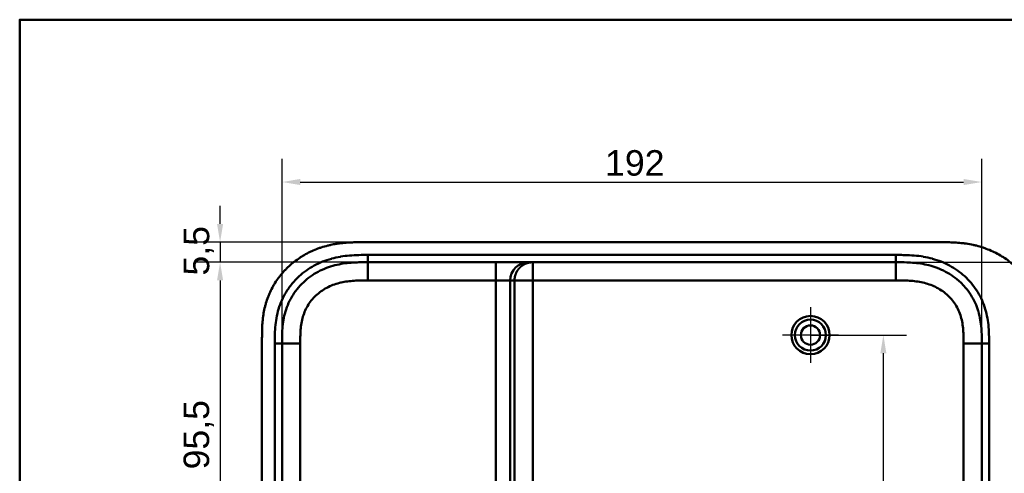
# Model space of a CAD drawing. Header units: millimetres. Extents: x 20 to 833, y 20 to 574.
# Tile 6 of 14: x 20 to 290, y 449 to 574. Entities that reach past the tile are written whole.
import ezdxf

# ---------------------------------------------------------------- set-up
doc = ezdxf.new("R2010")
doc.units = ezdxf.units.MM
doc.header["$LTSCALE"] = 2
for name, color, linetype, lineweight in [('Bemaßungen(DIN)', 7, 'Continuous', 25), ('Mittelpunktmarkierung(DIN)', 7, 'Continuous', 25), ('Sichtbare Kanten(DIN)', 7, 'Continuous', 50), ('Sichtbare tangentiale Kanten(DIN)', 7, 'Continuous', 50), ('Skizziergeometrie(DIN)', 7, 'Continuous', 50)]:
    doc.layers.add(name, color=color, linetype=linetype, lineweight=lineweight)
doc.styles.add('STANDARD-DIN~0', font='arial.ttf')
doc.dimstyles.new('CAD-LAN', dxfattribs={"dimscale": 2, "dimtxt": 3.5, "dimasz": 2.5, "dimexe": 3.175, "dimexo": 0, "dimgap": 0.8, "dimtad": 1, "dimrnd": 1e-08, "dimtxsty": 'STANDARD-DIN~0', "dimcen": 0.09, "dimdle": 10, "dimclrd": 250, "dimclre": 250, "dimclrt": 250, "dimadec": 0, "dimazin": 2, "dimtfac": 1, "dimtmove": 0, "dimatfit": 3, "dimfxl": 1, "dimtolj": 1, "dimtzin": 0, "dimlwd": 25, "dimlwe": 25, "dimarcsym": 0})

# ---------------------------------------------------------------- blocks, each defined once
blk = doc.blocks.new('Ränder Standardrahmen')
at = {"layer": 'Skizziergeometrie(DIN)', "flags": 128}
blk.add_lwpolyline([(10, 10), (10, 287), (410, 287), (410, 10), (10, 10)], dxfattribs=at)
blk = doc.blocks.new('*D8')
at = {"layer": 'Bemaßungen(DIN)', "color": 250, "linetype": 'Continuous', "lineweight": 25, "true_color": 0x3f3f3f, "transparency": 16777216}
for p, q in [((115.52, 507.41), (68.64, 507.41)), ((74.99, 502.41), (74.99, 416.91)), ((118.99, 411.91), (68.64, 411.91))]:
    blk.add_line(p, q, dxfattribs=at)
at = {"layer": 'Bemaßungen(DIN)', "color": 250, "linetype": 'Continuous', "true_color": 0x3f3f3f, "transparency": 16777216}
for points in [[(74.15, 502.41), (75.82, 502.41), (74.99, 507.41)], [(74.15, 416.91), (75.82, 416.91), (74.99, 411.91)]]:
    blk.add_solid(points, dxfattribs=at)
at = {"layer": 'Defpoints', "color": 0, "linetype": 'Continuous', "transparency": 16777216}
for p in [(115.52, 507.41), (74.99, 411.91), (118.99, 411.91)]:
    blk.add_point(p, dxfattribs=at)
at = {"layer": 'Bemaßungen(DIN)', "color": 250, "linetype": 'Continuous', "lineweight": 25, "true_color": 0x3f3f3f, "transparency": 16777216, "insert": (64.97, 450.54), "char_height": 7, "attachment_point": 1, "rotation": 90, "style": 'STANDARD-DIN~0'}
blk.add_mtext('\\A1;95,5', dxfattribs=at)
blk = doc.blocks.new('*D11')
at = {"layer": 'Bemaßungen(DIN)', "color": 250, "linetype": 'Continuous', "lineweight": 25, "true_color": 0x3f3f3f, "transparency": 16777216}
for p, q in [((74.99, 517.91), (74.99, 522.91)), ((114.53, 512.91), (68.64, 512.91)), ((74.99, 512.91), (74.99, 507.41)), ((115.51, 507.41), (68.64, 507.41)), ((74.99, 502.41), (74.99, 497.41))]:
    blk.add_line(p, q, dxfattribs=at)
at = {"layer": 'Bemaßungen(DIN)', "color": 250, "linetype": 'Continuous', "true_color": 0x3f3f3f, "transparency": 16777216}
for points in [[(74.15, 517.91), (75.82, 517.91), (74.99, 512.91)], [(74.15, 502.41), (75.82, 502.41), (74.99, 507.41)]]:
    blk.add_solid(points, dxfattribs=at)
at = {"layer": 'Defpoints', "color": 0, "linetype": 'Continuous', "transparency": 16777216}
for p in [(114.53, 512.91), (74.99, 507.41), (115.51, 507.41)]:
    blk.add_point(p, dxfattribs=at)
at = {"layer": 'Bemaßungen(DIN)', "color": 250, "linetype": 'Continuous', "lineweight": 25, "true_color": 0x3f3f3f, "transparency": 16777216, "insert": (65, 503.76), "char_height": 7, "attachment_point": 1, "rotation": 90, "style": 'STANDARD-DIN~0'}
blk.add_mtext('\\A1;5,5', dxfattribs=at)
blk = doc.blocks.new('*D12')
at = {"layer": 'Bemaßungen(DIN)', "color": 250, "linetype": 'Continuous', "lineweight": 25, "true_color": 0x3f3f3f, "transparency": 16777216}
for p, q in [((236.99, 487.41), (263.34, 487.41)), ((256.99, 395.41), (256.99, 482.41)), ((118.99, 390.41), (263.34, 390.41))]:
    blk.add_line(p, q, dxfattribs=at)
at = {"layer": 'Bemaßungen(DIN)', "color": 250, "linetype": 'Continuous', "true_color": 0x3f3f3f, "transparency": 16777216}
for points in [[(256.15, 482.41), (257.82, 482.41), (256.99, 487.41)], [(256.15, 395.41), (257.82, 395.41), (256.99, 390.41)]]:
    blk.add_solid(points, dxfattribs=at)
at = {"layer": 'Defpoints', "color": 0, "linetype": 'Continuous', "transparency": 16777216}
for p in [(236.99, 487.41), (256.99, 487.41), (118.99, 390.41)]:
    blk.add_point(p, dxfattribs=at)
at = {"layer": 'Bemaßungen(DIN)', "color": 250, "linetype": 'Continuous', "lineweight": 25, "true_color": 0x3f3f3f, "transparency": 16777216, "insert": (248.24, 433.89), "char_height": 7, "attachment_point": 1, "rotation": 90, "style": 'STANDARD-DIN~0'}
blk.add_mtext('\\A1;97', dxfattribs=at)
blk = doc.blocks.new('*D16')
at = {"layer": 'Bemaßungen(DIN)', "color": 250, "linetype": 'Continuous', "lineweight": 25, "true_color": 0x3f3f3f, "transparency": 16777216}
for p, q in [((91.99, 485.12), (91.99, 535.78)), ((283.99, 485.12), (283.99, 535.78)), ((96.99, 529.43), (278.99, 529.43))]:
    blk.add_line(p, q, dxfattribs=at)
at = {"layer": 'Bemaßungen(DIN)', "color": 250, "linetype": 'Continuous', "true_color": 0x3f3f3f, "transparency": 16777216}
for points in [[(96.99, 530.27), (96.99, 528.6), (91.99, 529.43)], [(278.99, 530.27), (278.99, 528.6), (283.99, 529.43)]]:
    blk.add_solid(points, dxfattribs=at)
at = {"layer": 'Defpoints', "color": 0, "linetype": 'Continuous', "transparency": 16777216}
for p in [(283.99, 529.43), (91.99, 485.12), (283.99, 485.12)]:
    blk.add_point(p, dxfattribs=at)
at = {"layer": 'Bemaßungen(DIN)', "color": 250, "linetype": 'Continuous', "lineweight": 25, "true_color": 0x3f3f3f, "transparency": 16777216, "insert": (180.62, 538.18), "char_height": 7, "attachment_point": 1, "style": 'STANDARD-DIN~0'}
blk.add_mtext('\\A1;192', dxfattribs=at)
blk = doc.blocks.new('*D17')
at = {"layer": 'Bemaßungen(DIN)', "color": 250, "linetype": 'Continuous', "lineweight": 25, "true_color": 0x3f3f3f, "transparency": 16777216}
for p, q in [((260.45, 507.41), (340.74, 507.41)), ((334.39, 502.41), (334.39, 278.41)), ((260.45, 273.41), (340.74, 273.41))]:
    blk.add_line(p, q, dxfattribs=at)
at = {"layer": 'Bemaßungen(DIN)', "color": 250, "linetype": 'Continuous', "true_color": 0x3f3f3f, "transparency": 16777216}
for points in [[(333.56, 502.41), (335.22, 502.41), (334.39, 507.41)], [(333.56, 278.41), (335.22, 278.41), (334.39, 273.41)]]:
    blk.add_solid(points, dxfattribs=at)
at = {"layer": 'Defpoints', "color": 0, "linetype": 'Continuous', "transparency": 16777216}
for p in [(260.45, 507.41), (260.45, 273.41), (334.39, 273.41)]:
    blk.add_point(p, dxfattribs=at)
at = {"layer": 'Bemaßungen(DIN)', "color": 250, "linetype": 'Continuous', "lineweight": 25, "true_color": 0x3f3f3f, "transparency": 16777216, "insert": (325.64, 382.63), "char_height": 7, "attachment_point": 1, "rotation": 90, "style": 'STANDARD-DIN~0'}
blk.add_mtext('\\A1;234', dxfattribs=at)

msp = doc.modelspace()

# ---------------------------------------------------------------- linework, layer by layer
at = {"layer": 'Mittelpunktmarkierung(DIN)', "linetype": 'Continuous'}
for p, q in [((236.987, 495.057), (236.987, 479.757)), ((244.637, 487.407), (229.337, 487.407))]:
    msp.add_line(p, q, dxfattribs=at)
at = {"layer": 'Sichtbare Kanten(DIN)'}
for p, q in [((273.008, 512.907), (114.526, 512.907)), ((115.514, 507.407), (115.525, 507.407)), ((115.525, 507.407), (150.616, 507.407)), ((150.616, 507.407), (159.584, 507.407)), ((159.584, 507.407), (160.76, 507.407)), ((160.76, 507.407), (260.448, 507.407)), ((86.487, 486.123), (86.487, 294.692))]:
    msp.add_line(p, q, dxfattribs=at)
for radius in [5.25, 4.25, 2.65]:
    msp.add_circle((236.987, 487.407), radius, dxfattribs=at)
for points, knots in [([(114.526, 512.907), (113.928, 512.908), (112.877, 512.907), (111.666, 512.882), (110.753, 512.846), (110.143, 512.814), (109.381, 512.759), (108.77, 512.705), (108.006, 512.622), (107.396, 512.542), (106.481, 512.401), (105.57, 512.231), (104.213, 511.918), (103.02, 511.577), (101.552, 511.068), (100.402, 510.594), (99.001, 509.921), (97.912, 509.318), (96.597, 508.485), (95.585, 507.757), (94.378, 506.773), (93.461, 505.929), (92.38, 504.806), (91.572, 503.854), (90.637, 502.605), (89.953, 501.56), (89.182, 500.201), (88.637, 499.077), (88.045, 497.633), (87.645, 496.45), (87.238, 494.947), (86.983, 493.73), (86.772, 492.352), (86.67, 491.432), (86.595, 490.513), (86.557, 489.902), (86.523, 489.139), (86.505, 488.53), (86.492, 487.774), (86.487, 487.02), (86.487, 486.421), (86.487, 486.123)], [-0.99999787, -0.99999787, -0.99999787, -0.99999787, -0.95833168, -0.92708204, -0.9166655, -0.89583241, -0.88541586, -0.86458277, -0.85416622, -0.83333313, -0.82291658, -0.79166695, -0.77083385, -0.72916767, -0.70833458, -0.66666839, -0.6458353, -0.60416912, -0.58333603, -0.54166984, -0.52083675, -0.47917057, -0.45833747, -0.41667129, -0.3958382, -0.35417201, -0.33333892, -0.29167274, -0.27083965, -0.22917346, -0.20834037, -0.16667419, -0.14584109, -0.11459146, -0.10417491, -0.08334182, -0.07292527, -0.05209218, -0.04167563, -0.02084254, -0.00000945, -0.00000945, -0.00000945, -0.00000945]), ([(300.487, 486.206), (300.487, 486.746), (300.486, 487.862), (300.451, 489.283), (300.368, 490.743), (300.258, 491.92), (300.049, 493.393), (299.821, 494.573), (299.45, 496.039), (299.082, 497.203), (298.53, 498.636), (298.013, 499.762), (297.275, 501.136), (296.61, 502.202), (295.691, 503.487), (294.888, 504.473), (293.803, 505.643), (292.875, 506.527), (291.647, 507.559), (290.613, 508.323), (289.266, 509.198), (288.148, 509.83), (286.711, 510.533), (285.533, 511.025), (284.034, 511.552), (282.818, 511.904), (281.286, 512.259), (280.054, 512.479), (278.514, 512.681), (277.285, 512.789), (275.757, 512.871), (274.431, 512.902), (273.418, 512.907), (273.008, 512.907)], [-0.99797722, -0.99797722, -0.99797722, -0.99797722, -0.95833335, -0.91666671, -0.89583339, -0.85416674, -0.83333342, -0.79166678, -0.77083345, -0.72916681, -0.70833349, -0.66666684, -0.64583352, -0.60416687, -0.58333355, -0.54166691, -0.52083358, -0.47916694, -0.45833362, -0.41666697, -0.39583365, -0.354167, -0.33333368, -0.29166704, -0.27083371, -0.22916707, -0.20833375, -0.1666671, -0.14583378, -0.10416714, -0.08333381, -0.04166717, -0.01304212, -0.01304212, -0.01304212, -0.01304212]), ([(91.987, 485.123), (91.987, 485.751), (91.987, 486.398), (91.999, 487.047), (92.013, 487.769), (92.042, 488.492), (92.097, 489.207), (92.157, 489.984), (92.248, 490.752), (92.378, 491.513), (92.514, 492.305), (92.692, 493.091), (92.927, 493.881), (93.162, 494.673), (93.451, 495.461), (93.796, 496.226), (94.142, 496.994), (94.544, 497.742), (94.999, 498.46), (95.453, 499.175), (95.959, 499.859), (96.515, 500.508), (97.064, 501.15), (97.665, 501.758), (98.301, 502.318), (98.937, 502.879), (99.606, 503.391), (100.305, 503.856), (101, 504.318), (101.725, 504.733), (102.477, 505.103), (103.212, 505.464), (103.974, 505.781), (104.757, 506.052), (105.511, 506.314), (106.285, 506.534), (107.069, 506.712), (107.817, 506.883), (108.573, 507.015), (109.336, 507.116), (110.06, 507.212), (110.789, 507.278), (111.52, 507.323), (112.211, 507.365), (112.903, 507.386), (113.589, 507.397), (114.239, 507.407), (114.884, 507.407), (115.514, 507.407)], [0, 0, 0, 0, 0.2003325, 0.2003325, 0.2003325, 0.4234176, 0.4234176, 0.4234176, 0.6661657, 0.6661657, 0.6661657, 0.9187023, 0.9187023, 0.9187023, 1.172126, 1.172126, 1.172126, 1.4268172, 1.4268172, 1.4268172, 1.6807052, 1.6807052, 1.6807052, 1.9319886, 1.9319886, 1.9319886, 2.1833195, 2.1833195, 2.1833195, 2.4328707, 2.4328707, 2.4328707, 2.6767608, 2.6767608, 2.6767608, 2.9119278, 2.9119278, 2.9119278, 3.1363716, 3.1363716, 3.1363716, 3.3491044, 3.3491044, 3.3491044, 3.549929, 3.549929, 3.549929, 3.7401511, 3.7401511, 3.7401511, 3.7401511]), ([(260.448, 507.407), (261.432, 507.407), (262.416, 507.406), (263.41, 507.372), (263.758, 507.36), (264.1, 507.344), (264.454, 507.323), (265.205, 507.277), (265.92, 507.211), (266.644, 507.115), (267.403, 507.015), (268.154, 506.883), (268.902, 506.713), (269.683, 506.535), (270.453, 506.317), (271.209, 506.055), (271.987, 505.785), (272.748, 505.47), (273.487, 505.107), (274.236, 504.74), (274.963, 504.324), (275.659, 503.862), (276.361, 503.396), (277.033, 502.882), (277.663, 502.327), (277.822, 502.187), (277.979, 502.045), (278.133, 501.899), (278.597, 501.461), (279.038, 500.999), (279.452, 500.516), (280.006, 499.87), (280.513, 499.185), (280.969, 498.468), (281.422, 497.755), (281.824, 497.008), (282.172, 496.238), (282.493, 495.526), (282.768, 494.794), (283, 494.037), (283.015, 493.987), (283.03, 493.937), (283.045, 493.888), (283.271, 493.125), (283.452, 492.34), (283.59, 491.543), (283.722, 490.782), (283.812, 490.026), (283.873, 489.255), (283.929, 488.538), (283.958, 487.862), (283.973, 487.091), (283.987, 486.406), (283.987, 485.765), (283.987, 485.123)], [0.0000001, 0.0000001, 0.0000001, 0.0000001, 0.2950702, 0.2950702, 0.2950702, 0.3985893, 0.3985893, 0.3985893, 0.6181101, 0.6181101, 0.6181101, 0.8486648, 0.8486648, 0.8486648, 1.0894436, 1.0894436, 1.0894436, 1.3368527, 1.3368527, 1.3368527, 1.5877596, 1.5877596, 1.5877596, 1.8409496, 1.8409496, 1.8409496, 1.9045637, 1.9045637, 1.9045637, 2.0957547, 2.0957547, 2.0957547, 2.3511498, 2.3511498, 2.3511498, 2.6054898, 2.6054898, 2.6054898, 2.840499, 2.840499, 2.840499, 2.85612, 2.85612, 2.85612, 3.0996016, 3.0996016, 3.0996016, 3.3323228, 3.3323228, 3.3323228, 3.5487727, 3.5487727, 3.5487727, 3.7412916, 3.7412916, 3.7412916, 3.7412916])]:
    msp.add_open_spline(points, degree=3, knots=knots, dxfattribs=at)
for points in [[(91.987, 295.692), (91.987, 390.407), (91.987, 485.123)], [(283.987, 485.123), (283.987, 390.407), (283.987, 295.692)]]:
    msp.add_open_spline(points, degree=2, dxfattribs=at)
at = {"layer": 'Sichtbare tangentiale Kanten(DIN)'}
for p, q in [((115.525, 507.407), (115.525, 509.407)), ((260.448, 507.407), (260.448, 509.407)), ((115.514, 507.407), (115.514, 502.407)), ((150.616, 507.407), (150.616, 502.407)), ((160.76, 507.407), (160.76, 502.407)), ((260.448, 502.407), (260.448, 507.407)), ((115.514, 502.407), (150.616, 502.407)), ((150.616, 502.407), (150.616, 278.407)), ((150.616, 502.407), (154.602, 502.407)), ((154.602, 502.407), (155.778, 502.407)), ((154.602, 278.407), (154.602, 502.407)), ((155.778, 502.407), (155.778, 278.407)), ((160.76, 502.407), (155.778, 502.407)), ((160.76, 502.407), (260.448, 502.407)), ((160.76, 278.407), (160.76, 502.407)), ((91.987, 485.123), (89.987, 485.123)), ((91.987, 485.123), (96.987, 485.123)), ((278.987, 485.123), (283.987, 485.123)), ((285.987, 485.123), (283.987, 485.123))]:
    msp.add_line(p, q, dxfattribs=at)
for points, knots in [([(95.298, 502.154), (95.736, 502.642), (96.198, 503.109), (96.675, 503.547), (97.919, 504.687), (99.337, 505.693), (100.818, 506.497), (102.291, 507.296), (103.893, 507.934), (105.532, 508.387), (105.539, 508.389), (105.545, 508.391), (105.552, 508.393), (106.364, 508.617), (107.187, 508.797), (108.014, 508.938), (108.022, 508.94), (108.03, 508.941), (108.037, 508.942), (108.861, 509.082), (109.69, 509.184), (110.512, 509.255), (110.526, 509.256), (110.541, 509.257), (110.555, 509.258), (111.363, 509.326), (112.162, 509.365), (113.027, 509.386), (113.041, 509.387), (113.055, 509.387), (113.068, 509.387), (113.913, 509.407), (114.719, 509.407), (115.525, 509.407)], [0, 0, 0, 0, 0.1966986, 0.1966986, 0.1966986, 0.7091793, 0.7091793, 0.7091793, 1.2192662, 1.2192662, 1.2192662, 1.2212649, 1.2212649, 1.2212649, 1.4740697, 1.4740697, 1.4740697, 1.4764728, 1.4764728, 1.4764728, 1.7279774, 1.7279774, 1.7279774, 1.7323911, 1.7323911, 1.7323911, 1.9796936, 1.9796936, 1.9796936, 1.9835862, 1.9835862, 1.9835862, 2.2253803, 2.2253803, 2.2253803, 2.2253803]), ([(260.448, 509.407), (260.665, 509.407), (260.882, 509.407), (261.099, 509.407), (261.3, 509.406), (261.5, 509.406), (261.701, 509.404), (261.801, 509.404), (261.902, 509.403), (262.002, 509.402), (262.296, 509.399), (262.59, 509.394), (262.905, 509.387), (262.912, 509.387), (262.919, 509.387), (262.927, 509.387), (263.811, 509.366), (264.61, 509.326), (265.418, 509.258), (265.432, 509.257), (265.447, 509.256), (265.461, 509.255), (266.284, 509.184), (267.113, 509.082), (267.936, 508.942), (267.944, 508.941), (267.952, 508.94), (267.96, 508.938), (268.787, 508.797), (269.609, 508.617), (270.422, 508.393), (270.428, 508.391), (270.435, 508.389), (270.441, 508.387), (272.08, 507.934), (273.682, 507.296), (275.156, 506.497), (276.635, 505.694), (278.052, 504.69), (279.298, 503.547), (280.534, 502.413), (281.643, 501.105), (282.554, 499.7), (283.463, 498.3), (284.201, 496.765), (284.736, 495.172), (284.738, 495.168), (284.739, 495.163), (284.74, 495.159), (285.008, 494.36), (285.229, 493.539), (285.401, 492.717), (285.403, 492.71), (285.404, 492.703), (285.406, 492.697), (285.578, 491.872), (285.706, 491.033), (285.794, 490.203), (285.795, 490.189), (285.796, 490.175), (285.798, 490.161), (285.883, 489.343), (285.933, 488.526), (285.96, 487.65), (285.961, 487.637), (285.961, 487.624), (285.961, 487.612), (285.987, 486.758), (285.987, 485.941), (285.987, 485.123)], [0, 0, 0, 0, 0.0650777, 0.0650777, 0.0650777, 0.1252827, 0.1252827, 0.1252827, 0.1553853, 0.1553853, 0.1553853, 0.2436568, 0.2436568, 0.2436568, 0.2456929, 0.2456929, 0.2456929, 0.4930009, 0.4930009, 0.4930009, 0.4974115, 0.4974115, 0.4974115, 0.7489081, 0.7489081, 0.7489081, 0.7513214, 0.7513214, 0.7513214, 1.0041321, 1.0041321, 1.0041321, 1.0061267, 1.0061267, 1.0061267, 1.5162149, 1.5162149, 1.5162149, 2.0281718, 2.0281718, 2.0281718, 2.5361223, 2.5361223, 2.5361223, 3.0426859, 3.0426859, 3.0426859, 3.0439753, 3.0439753, 3.0439753, 3.2980943, 3.2980943, 3.2980943, 3.3001636, 3.3001636, 3.3001636, 3.5548437, 3.5548437, 3.5548437, 3.5590862, 3.5590862, 3.5590862, 3.8104505, 3.8104505, 3.8104505, 3.8140929, 3.8140929, 3.8140929, 4.0593758, 4.0593758, 4.0593758, 4.0593758]), ([(90.012, 487.612), (90.039, 488.525), (90.09, 489.342), (90.176, 490.161), (90.177, 490.175), (90.178, 490.189), (90.18, 490.203), (90.268, 491.033), (90.395, 491.872), (90.568, 492.696), (90.569, 492.703), (90.571, 492.71), (90.572, 492.717), (90.745, 493.539), (90.965, 494.36), (91.233, 495.159), (91.235, 495.163), (91.236, 495.167), (91.237, 495.172), (91.773, 496.765), (92.51, 498.299), (93.419, 499.7), (93.976, 500.559), (94.607, 501.383), (95.298, 502.154)], [0.24893, 0.24893, 0.24893, 0.24893, 0.5002953, 0.5002953, 0.5002953, 0.504539, 0.504539, 0.504539, 0.7592278, 0.7592278, 0.7592278, 0.7612971, 0.7612971, 0.7612971, 1.0154228, 1.0154228, 1.0154228, 1.0167125, 1.0167125, 1.0167125, 1.5232738, 1.5232738, 1.5232738, 1.833987, 1.833987, 1.833987, 1.833987]), ([(96.987, 485.123), (96.987, 485.364), (96.987, 485.604), (96.987, 485.845), (96.988, 485.993), (96.988, 486.14), (96.99, 486.288), (96.99, 486.362), (96.991, 486.435), (96.992, 486.509), (96.992, 486.583), (96.993, 486.657), (96.995, 486.73), (96.996, 486.804), (96.997, 486.878), (96.998, 486.952), (97.004, 487.264), (97.013, 487.577), (97.027, 487.897), (97.041, 488.209), (97.058, 488.51), (97.082, 488.821), (97.083, 488.829), (97.083, 488.836), (97.084, 488.844), (97.133, 489.469), (97.204, 490.071), (97.306, 490.669), (97.308, 490.677), (97.309, 490.686), (97.311, 490.694), (97.414, 491.289), (97.549, 491.88), (97.72, 492.459), (97.722, 492.463), (97.723, 492.468), (97.724, 492.472), (97.897, 493.052), (98.108, 493.625), (98.357, 494.177), (98.606, 494.729), (98.896, 495.268), (99.221, 495.781), (99.548, 496.296), (99.914, 496.79), (100.31, 497.253), (100.709, 497.719), (101.144, 498.16), (101.604, 498.565), (102.065, 498.972), (102.557, 499.349), (103.069, 499.689), (103.583, 500.031), (104.122, 500.34), (104.675, 500.612), (105.229, 500.884), (105.804, 501.123), (106.386, 501.325), (106.389, 501.326), (106.393, 501.327), (106.396, 501.329), (106.973, 501.529), (107.567, 501.697), (108.163, 501.833), (108.169, 501.835), (108.174, 501.836), (108.179, 501.837), (108.769, 501.971), (109.364, 502.076), (109.964, 502.156), (109.973, 502.157), (109.982, 502.158), (109.991, 502.159), (110.588, 502.238), (111.181, 502.293), (111.801, 502.331), (111.808, 502.331), (111.815, 502.331), (111.823, 502.332), (112.131, 502.35), (112.428, 502.364), (112.732, 502.375), (113.045, 502.386), (113.356, 502.393), (113.667, 502.398), (114.285, 502.407), (114.899, 502.408), (115.514, 502.407)], [25.7770823, 25.7770823, 25.7770823, 25.7770823, 25.849294, 25.849294, 25.849294, 25.8935657, 25.8935657, 25.8935657, 25.9157016, 25.9157016, 25.9157016, 25.9378374, 25.9378374, 25.9378374, 25.9599655, 25.9599655, 25.9599655, 26.0535869, 26.0535869, 26.0535869, 26.1450369, 26.1450369, 26.1450369, 26.1472006, 26.1472006, 26.1472006, 26.3307735, 26.3307735, 26.3307735, 26.3334135, 26.3334135, 26.3334135, 26.51606, 26.51606, 26.51606, 26.517402, 26.517402, 26.517402, 26.7003585, 26.7003585, 26.7003585, 26.8833778, 26.8833778, 26.8833778, 27.0671072, 27.0671072, 27.0671072, 27.2517301, 27.2517301, 27.2517301, 27.4368267, 27.4368267, 27.4368267, 27.6224172, 27.6224172, 27.6224172, 27.808465, 27.808465, 27.808465, 27.8095391, 27.8095391, 27.8095391, 27.994055, 27.994055, 27.994055, 27.9956707, 27.9956707, 27.9956707, 28.1782318, 28.1782318, 28.1782318, 28.1809444, 28.1809444, 28.1809444, 28.3622733, 28.3622733, 28.3622733, 28.3643726, 28.3643726, 28.3643726, 28.4545574, 28.4545574, 28.4545574, 28.5472062, 28.5472062, 28.5472062, 28.7315244, 28.7315244, 28.7315244, 28.7315244]), ([(260.448, 502.407), (260.689, 502.407), (260.93, 502.407), (261.171, 502.407), (261.246, 502.407), (261.32, 502.406), (261.394, 502.406), (261.469, 502.406), (261.543, 502.405), (261.618, 502.405), (261.767, 502.404), (261.916, 502.403), (262.064, 502.401), (262.139, 502.4), (262.213, 502.399), (262.288, 502.398), (262.442, 502.396), (262.596, 502.393), (262.749, 502.389), (262.826, 502.387), (262.903, 502.385), (262.98, 502.383), (263.057, 502.381), (263.134, 502.378), (263.214, 502.376), (263.527, 502.365), (263.825, 502.351), (264.133, 502.333), (264.14, 502.332), (264.148, 502.332), (264.155, 502.332), (264.776, 502.294), (265.369, 502.24), (265.966, 502.161), (265.975, 502.16), (265.984, 502.159), (265.993, 502.158), (266.594, 502.078), (267.189, 501.974), (267.78, 501.84), (267.785, 501.839), (267.79, 501.838), (267.795, 501.837), (268.392, 501.701), (268.986, 501.533), (269.564, 501.333), (269.568, 501.332), (269.571, 501.331), (269.574, 501.33), (270.157, 501.128), (270.733, 500.889), (271.287, 500.617), (271.841, 500.346), (272.38, 500.037), (272.894, 499.696), (273.407, 499.355), (273.9, 498.979), (274.362, 498.572), (274.822, 498.167), (275.257, 497.727), (275.656, 497.262), (276.054, 496.798), (276.421, 496.303), (276.748, 495.787), (277.074, 495.274), (277.365, 494.735), (277.614, 494.183), (277.863, 493.63), (278.075, 493.057), (278.248, 492.477), (278.249, 492.473), (278.25, 492.468), (278.252, 492.464), (278.424, 491.885), (278.559, 491.293), (278.662, 490.698), (278.663, 490.69), (278.665, 490.681), (278.666, 490.672), (278.769, 490.075), (278.84, 489.472), (278.889, 488.846), (278.89, 488.839), (278.89, 488.831), (278.891, 488.824), (278.915, 488.513), (278.933, 488.211), (278.946, 487.902), (278.96, 487.584), (278.969, 487.268), (278.975, 486.953), (278.987, 486.341), (278.987, 485.731), (278.987, 485.123)], [0, 0, 0, 0, 0.0722696, 0.0722696, 0.0722696, 0.0946026, 0.0946026, 0.0946026, 0.1169355, 0.1169355, 0.1169355, 0.1616015, 0.1616015, 0.1616015, 0.1839344, 0.1839344, 0.1839344, 0.2301086, 0.2301086, 0.2301086, 0.2531957, 0.2531957, 0.2531957, 0.2762828, 0.2762828, 0.2762828, 0.3665177, 0.3665177, 0.3665177, 0.3686312, 0.3686312, 0.3686312, 0.550067, 0.550067, 0.550067, 0.5527949, 0.5527949, 0.5527949, 0.7354684, 0.7354684, 0.7354684, 0.7370926, 0.7370926, 0.7370926, 0.9217286, 0.9217286, 0.9217286, 0.9228081, 0.9228081, 0.9228081, 1.1089822, 1.1089822, 1.1089822, 1.2946981, 1.2946981, 1.2946981, 1.479922, 1.479922, 1.479922, 1.6644007, 1.6644007, 1.6644007, 1.8485383, 1.8485383, 1.8485383, 2.0316869, 2.0316869, 2.0316869, 2.2147673, 2.2147673, 2.2147673, 2.2161124, 2.2161124, 2.2161124, 2.3988762, 2.3988762, 2.3988762, 2.4015167, 2.4015167, 2.4015167, 2.5852125, 2.5852125, 2.5852125, 2.5873796, 2.5873796, 2.5873796, 2.6788906, 2.6788906, 2.6788906, 2.7730035, 2.7730035, 2.7730035, 2.9555672, 2.9555672, 2.9555672, 2.9555672]), ([(89.987, 485.123), (89.987, 485.244), (89.987, 485.366), (89.987, 485.589), (89.987, 485.69), (89.988, 485.892), (89.988, 485.993), (89.991, 486.6), (89.997, 487.106), (90.012, 487.612)], [0, 0, 0, 0, 0.036465, 0.036465, 0.06681715, 0.06681715, 0.0971693, 0.0971693, 0.24893004, 0.24893004, 0.24893004, 0.24893004])]:
    msp.add_open_spline(points, degree=3, knots=knots, dxfattribs=at)
for points, degree in [([(115.525, 509.407), (163.833, 509.407), (212.14, 509.407), (260.448, 509.407)], 3), ([(159.584, 507.407), (156.832, 507.407), (154.602, 505.169), (154.602, 502.407)], 3), ([(155.778, 502.407), (155.778, 502.511), (155.783, 502.717), (155.807, 503.022), (155.867, 503.419), (155.991, 503.899), (156.159, 504.359), (156.369, 504.797), (156.62, 505.21), (156.907, 505.595), (157.229, 505.951), (157.584, 506.274), (157.968, 506.563), (158.379, 506.814), (158.815, 507.025), (159.274, 507.194), (159.752, 507.318), (160.148, 507.379), (160.452, 507.402), (160.657, 507.407), (160.76, 507.407)], 5), ([(89.987, 295.692), (89.987, 358.835), (89.987, 421.979), (89.987, 485.123)], 3), ([(96.987, 295.692), (96.987, 358.835), (96.987, 421.979), (96.987, 485.123)], 3), ([(278.987, 485.123), (278.987, 421.979), (278.987, 358.836), (278.987, 295.692)], 3), ([(285.987, 485.123), (285.987, 421.979), (285.987, 358.836), (285.986, 295.692)], 3)]:
    msp.add_open_spline(points, degree=degree, dxfattribs=at)

# ---------------------------------------------------------------- block references
at = {"xscale": 2, "yscale": 2, "zscale": 2}
msp.add_blockref('Ränder Standardrahmen', (0, 0), dxfattribs=at)

# ---------------------------------------------------------------- dimensions: what is measured, and where the dimension line sits
at = {"layer": 'Bemaßungen(DIN)', "color": 250, "linetype": 'Continuous', "lineweight": 25, "true_color": 0x3f3f3f}
for base, p1, p2, angle, override, picture, middle in [((283.987, 529.432), (91.987, 485.123), (283.987, 485.123), 180, {"dimgap": 0.8, "dimdec": 2, "dimtol": 0, "dimlim": 0, "dimtp": 0, "dimtm": 0, "dimtdec": 2, "dimtofl": 0, "dimatfit": 1}, '*D16', (187.987, 529.432)), ((74.987, 507.407), (114.526, 512.907), (115.514, 507.407), 90, {"dimgap": 0.8, "dimdec": 2, "dimtol": 0, "dimlim": 0, "dimtp": 0, "dimtm": 0, "dimtdec": 2, "dimtofl": 1, "dimatfit": 1}, '*D11', (74.987, 510.157)), ((74.987, 411.907), (115.525, 507.407), (118.987, 411.907), 90, {"dimgap": 0.8, "dimdec": 2, "dimtol": 0, "dimlim": 0, "dimtp": 0, "dimtm": 0, "dimtdec": 2, "dimtofl": 0, "dimatfit": 1}, '*D8', (74.987, 459.657)), ((334.391, 273.407), (260.448, 507.407), (260.448, 273.407), 90, {"dimgap": 0.8, "dimdec": 2, "dimtol": 0, "dimlim": 0, "dimtp": 0, "dimtm": 0, "dimtdec": 2, "dimtofl": 0, "dimatfit": 1}, '*D17', (334.391, 390.407)), ((256.987, 487.407), (118.987, 390.407), (236.987, 487.407), 90, {"dimgap": 0.8, "dimdec": 2, "dimtol": 0, "dimlim": 0, "dimtp": 0, "dimtm": 0, "dimtdec": 2, "dimtofl": 0, "dimatfit": 1}, '*D12', (256.987, 438.907))]:
    dim = msp.add_linear_dim(base=base, p1=p1, p2=p2, angle=angle, dimstyle='CAD-LAN', override=override, dxfattribs=at)
    dim.commit()
    dim.dimension.update_dxf_attribs({"geometry": picture, "text_midpoint": middle, "dimtype": 160})

doc.saveas('drawing.dxf')
